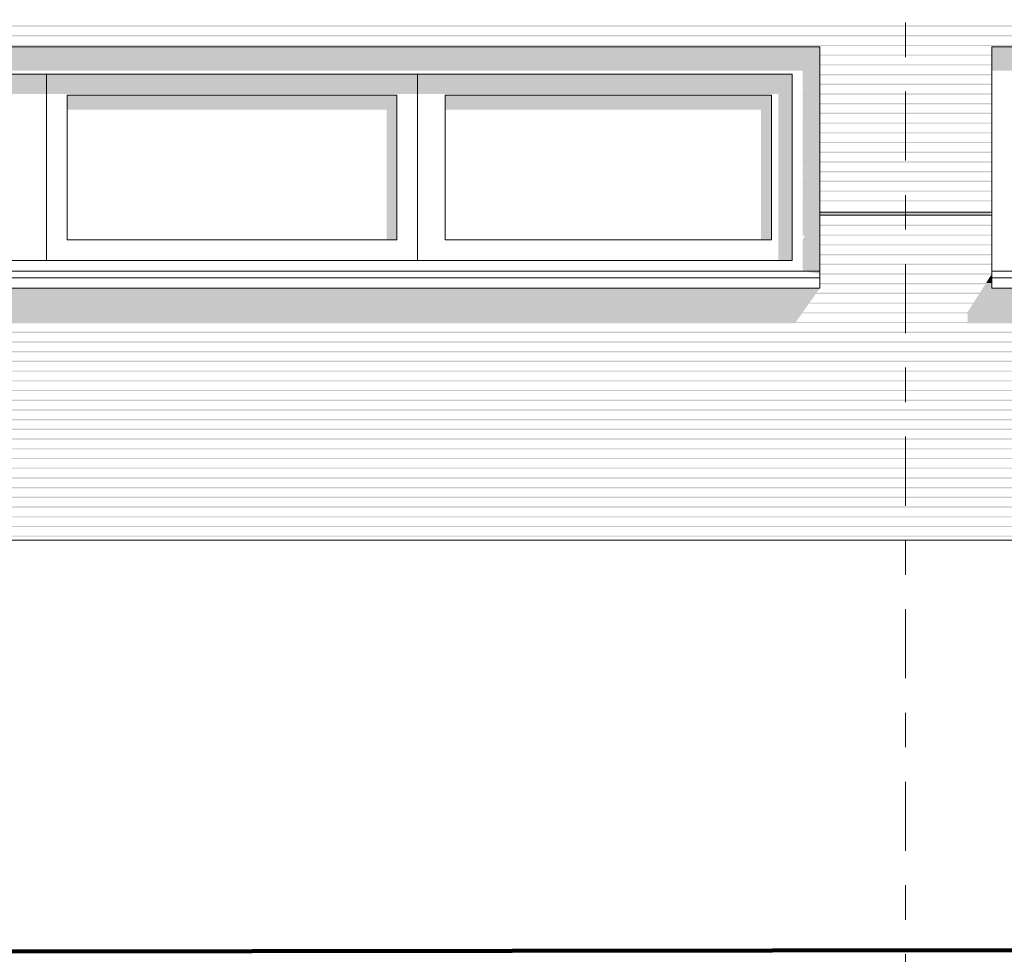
# Model space of a CAD drawing. Header units: metres. Extents: x -111 to -1, y -8 to 26.
# Tile 68 of 209: x -35.32 to -32.46, y 0 to 2.71. Entities that reach past the tile are written whole.
import ezdxf
from ezdxf.enums import TextEntityAlignment as Align

# ---------------------------------------------------------------- set-up
doc = ezdxf.new("R2010")
doc.units = ezdxf.units.M
doc.header["$MEASUREMENT"] = 0
doc.linetypes.add('Raster', pattern=[0.4, 0.2, -0.1, 0, -0.1])
for name, color, linetype in [('10 Fassade', 7, 'Continuous'), ('10 Wand außen', 7, 'Continuous'), ('60 Gelände 2D Übersicht', 7, 'Continuous'), ('90 Achsraster', 7, 'Continuous'), ('94 Genehmigungsplanung Bemaßung', 7, 'Continuous')]:
    doc.layers.add(name, color=color, linetype=linetype)
doc.styles.add('ERSTELLTER_STIL_1', font='arial.ttf')
doc.styles.add('ERSTELLTER_STIL_2', font='arial.ttf')
doc.dimstyles.new('ERSTELLTER_STIL__1', dxfattribs={"dimtxt": 0.25, "dimasz": 0.19, "dimexe": 0.18, "dimexo": 0.1, "dimgap": 0, "dimtad": 1, "dimtih": 1, "dimtoh": 1, "dimzin": 0, "dimdsep": 46, "dimtxsty": 'ERSTELLTER_STIL_2', "dimblk": 'ARROWHEAD_6', "dimblk1": 'ARROWHEAD_6', "dimblk2": 'ARROWHEAD_6', "dimcen": 0.09, "dimclrd": 7, "dimclre": 7, "dimclrt": 7, "dimazin": 0, "dimtfac": 1, "dimtdec": 4, "dimtmove": 0, "dimatfit": 3, "dimfxl": 1, "dimtolj": 1, "dimtzin": 0, "dimarcsym": 0})

# ---------------------------------------------------------------- blocks, each defined once
blk = doc.blocks.new('*D120', base_point=(-27236.1321, 0))
at = {"layer": '94 Genehmigungsplanung Bemaßung', "color": 7, "linetype": 'Continuous', "lineweight": 13}
for p, q in [((-58.1625, 9.3843), (-58.1625, 9.7593)), ((-17.3411, 9.3843), (-17.3411, 9.7593)), ((-58.0625, 9.6718), (-58.2625, 9.4718)), ((-17.2411, 9.6718), (-17.4411, 9.4718)), ((-58.3125, 9.5718), (-58.1625, 9.5718)), ((-58.1625, 9.5718), (-17.3411, 9.5718))]:
    blk.add_line(p, q, dxfattribs=at)
at = {"layer": '94 Genehmigungsplanung Bemaßung', "color": 7, "lineweight": 13, "insert": (-38.1808, 9.6218), "char_height": 0.25, "attachment_point": 7, "style": 'ERSTELLTER_STIL_2'}
blk.add_mtext('\\A1;{\\pql;\\fArial|b0|i0|c0|p0;\\W1.000000;40,82}', dxfattribs=at)
blk = doc.blocks.new('ARROWHEAD_6')
at = {"color": 0, "linetype": 'Continuous', "lineweight": 0}
for p, q in [((-0.5, -0.5), (0.5, 0.5)), ((0, 0), (-1, 0))]:
    blk.add_line(p, q, dxfattribs=at)
blk = doc.blocks.new('Standard-Rastermarker[18]_1', base_point=(-32.7511, 10))
at = {"layer": '90 Achsraster', "color": 14, "linetype": 'Raster', "lineweight": 18, "true_color": 0xa80000}
blk.add_line((-32.7511, 9), (-32.7511, -1), dxfattribs=at)
at = {"layer": '90 Achsraster', "color": 14, "lineweight": 18, "true_color": 0xa80000, "style": 'ERSTELLTER_STIL_1'}
for tag, p in [('AC_MarkerText_1_0', (-32.7511, 10.5)), ('AC_MarkerText_1_1', (-32.7511, -2.2))]:
    blk.add_attdef(tag, text='', height=0.3, rotation=360, dxfattribs=at).set_placement(p, align=Align.TOP_CENTER)

msp = doc.modelspace()

# ---------------------------------------------------------------- hatches: boundary and pattern name
at = {"layer": '10 Fassade', "linetype": 'Continuous', "lineweight": 0, "true_color": 0x000000}
for points in [[(-17.8011, 2.6917), (-37.7011, 2.6917), (-37.7011, 2.6887), (-17.8011, 2.6887)], [(-37.7011, 2.6882), (-17.9665, 2.6882), (-17.964, 2.6857), (-17.8274, 2.6857), (-17.8299, 2.6882), (-17.8011, 2.6882), (-17.8011, 2.6887), (-37.7011, 2.6887)], [(-37.7011, 2.6606), (-17.8011, 2.6606), (-17.8011, 2.6636), (-37.7011, 2.6636)], [(-37.7011, 2.6601), (-17.9665, 2.6601), (-17.964, 2.6576), (-17.8274, 2.6576), (-17.8299, 2.6601), (-17.8011, 2.6601), (-17.8011, 2.6606), (-37.7011, 2.6606)], [(-37.7011, 2.6354), (-37.7011, 2.6324), (-17.8011, 2.6324), (-17.8011, 2.6354)], [(-37.7011, 2.6319), (-17.9665, 2.6319), (-17.964, 2.6294), (-17.8274, 2.6294), (-17.8299, 2.6319), (-17.8011, 2.6319), (-17.8011, 2.6324), (-37.7011, 2.6324)], [(-32.9997, 2.6073), (-32.9997, 2.6043), (-32.5011, 2.6043), (-32.5011, 2.6073)], [(-32.9997, 2.6043), (-32.9997, 2.6038), (-32.5036, 2.6038), (-32.5011, 2.6043)], [(-32.9997, 2.5761), (-32.5011, 2.5761), (-32.5011, 2.5791), (-32.9997, 2.5791)], [(-32.9997, 2.5756), (-32.5036, 2.5756), (-32.5011, 2.5761), (-32.9997, 2.5761)], [(-32.9997, 2.548), (-32.5011, 2.548), (-32.5011, 2.551), (-32.9997, 2.551)], [(-32.9997, 2.5475), (-32.5036, 2.5475), (-32.5011, 2.548), (-32.9997, 2.548)], [(-32.9997, 2.5199), (-32.5011, 2.5199), (-32.5011, 2.5229), (-32.9997, 2.5229)], [(-32.9997, 2.5193), (-32.5036, 2.5193), (-32.5011, 2.5199), (-32.9997, 2.5199)], [(-32.9997, 2.4917), (-32.5011, 2.4917), (-32.5011, 2.4947), (-32.9997, 2.4947)], [(-32.9997, 2.4912), (-32.5036, 2.4912), (-32.5011, 2.4917), (-32.9997, 2.4917)], [(-32.9997, 2.4666), (-32.9997, 2.4636), (-32.5011, 2.4636), (-32.5011, 2.4666)], [(-32.9997, 2.4631), (-32.5036, 2.4631), (-32.5011, 2.4636), (-32.9997, 2.4636)], [(-32.9997, 2.4384), (-32.9997, 2.4354), (-32.5011, 2.4354), (-32.5011, 2.4384)], [(-32.9997, 2.4349), (-32.5036, 2.4349), (-32.5011, 2.4354), (-32.9997, 2.4354)], [(-32.9997, 2.4103), (-32.9997, 2.4073), (-32.5011, 2.4073), (-32.5011, 2.4103)], [(-32.9997, 2.4068), (-32.5036, 2.4068), (-32.5011, 2.4073), (-32.9997, 2.4073)], [(-32.9997, 2.3791), (-32.5011, 2.3791), (-32.5011, 2.3821), (-32.9997, 2.3821)], [(-32.9997, 2.3786), (-32.5036, 2.3786), (-32.5011, 2.3791), (-32.9997, 2.3791)], [(-32.9997, 2.351), (-32.5011, 2.351), (-32.5011, 2.354), (-32.9997, 2.354)], [(-32.9997, 2.3505), (-32.5036, 2.3505), (-32.5011, 2.351), (-32.9997, 2.351)], [(-32.9997, 2.3229), (-32.5011, 2.3229), (-32.5011, 2.3259), (-32.9997, 2.3259)], [(-32.9997, 2.3223), (-32.5036, 2.3223), (-32.5011, 2.3229), (-32.9997, 2.3229)], [(-32.9997, 2.2977), (-32.9997, 2.2947), (-32.5011, 2.2947), (-32.5011, 2.2977)], [(-32.9997, 2.2942), (-32.5036, 2.2942), (-32.5011, 2.2947), (-32.9997, 2.2947)], [(-32.9997, 2.2696), (-32.9997, 2.2666), (-32.5011, 2.2666), (-32.5011, 2.2696)], [(-32.9997, 2.2661), (-32.5036, 2.2661), (-32.5011, 2.2666), (-32.9997, 2.2666)], [(-32.9997, 2.2414), (-32.9997, 2.2384), (-32.5011, 2.2384), (-32.5011, 2.2414)], [(-32.9997, 2.2379), (-32.5036, 2.2379), (-32.5011, 2.2384), (-32.9997, 2.2384)], [(-32.9997, 2.2133), (-32.9997, 2.2103), (-32.5011, 2.2103), (-32.5011, 2.2133)], [(-32.9997, 2.2098), (-32.5036, 2.2098), (-32.5011, 2.2103), (-32.9997, 2.2103)], [(-32.9997, 2.1821), (-32.5011, 2.1821), (-32.5011, 2.1851), (-32.9997, 2.1851)], [(-32.9997, 2.1816), (-32.5036, 2.1816), (-32.5011, 2.1821), (-32.9997, 2.1821)], [(-32.9997, 2.145), (-32.5066, 2.145), (-32.5059, 2.1473), (-32.5059, 2.1505), (-32.9997, 2.1505)], [(-32.9997, 2.145), (-32.9997, 2.1429), (-32.5068, 2.1429), (-32.5066, 2.145)], [(-32.9997, 2.1429), (-32.9997, 2.142), (-32.5071, 2.142), (-32.5066, 2.1427), (-32.5068, 2.1429)], [(-32.9997, 2.1109), (-32.5011, 2.1109), (-32.5011, 2.1139), (-32.9997, 2.1139)], [(-32.9997, 2.1104), (-32.5036, 2.1104), (-32.5011, 2.1109), (-32.9997, 2.1109)], [(-32.9997, 2.0857), (-32.9997, 2.0827), (-32.5011, 2.0827), (-32.5011, 2.0857)], [(-32.9997, 2.0827), (-32.9997, 2.0822), (-32.5036, 2.0822), (-32.5011, 2.0827)], [(-32.9997, 2.0546), (-32.5011, 2.0546), (-32.5011, 2.0576), (-32.9997, 2.0576)], [(-32.9997, 2.0541), (-32.5036, 2.0541), (-32.5011, 2.0546), (-32.9997, 2.0546)], [(-32.9997, 2.0264), (-32.5011, 2.0264), (-32.5011, 2.0294), (-32.9997, 2.0294)], [(-32.9997, 2.0259), (-32.5036, 2.0259), (-32.5011, 2.0264), (-32.9997, 2.0264)], [(-32.9997, 2.0013), (-32.9997, 1.9983), (-32.5011, 1.9983), (-32.5011, 2.0013)], [(-32.9997, 1.9983), (-32.9997, 1.9978), (-32.5036, 1.9978), (-32.5011, 1.9983)], [(-32.9997, 1.9701), (-32.5011, 1.9701), (-32.5011, 1.9731), (-32.9997, 1.9731)], [(-32.9997, 1.9696), (-32.5036, 1.9696), (-32.5025, 1.9699), (-32.5039, 1.9671), (-32.5011, 1.9671), (-32.5011, 1.9701), (-32.9997, 1.9701)], [(-32.9997, 1.942), (-32.5011, 1.942), (-32.5011, 1.945), (-32.9997, 1.945)], [(-32.9997, 1.9415), (-32.5204, 1.9415), (-32.5217, 1.939), (-32.5011, 1.939), (-32.5011, 1.942), (-32.9997, 1.942)], [(-32.5039, 1.9671), (-32.5179, 1.945), (-32.5011, 1.945), (-32.5011, 1.9671)], [(-37.7011, 1.9139), (-17.8011, 1.9139), (-17.8011, 1.9169), (-37.7011, 1.9169)], [(-37.7011, 1.9139), (-37.7011, 1.9134), (-37.5382, 1.9134), (-37.5395, 1.9109), (-33.0132, 1.9109), (-33.0115, 1.9134), (-32.5382, 1.9134), (-32.5395, 1.9109), (-28.0132, 1.9109), (-28.0115, 1.9134), (-27.5382, 1.9134), (-27.5395, 1.9109), (-23.0132, 1.9109), (-23.0115, 1.9134), (-22.5455, 1.9134), (-22.5468, 1.9109), (-18.0146, 1.9109), (-18.0129, 1.9134), (-17.9665, 1.9134), (-17.964, 1.9109), (-17.8274, 1.9109), (-17.8299, 1.9134), (-17.8011, 1.9134), (-17.8011, 1.9139)], [(-37.5357, 1.9169), (-33.009, 1.9169), (-32.9997, 1.93), (-37.5011, 1.93), (-37.5011, 1.939), (-37.5217, 1.939)], [(-32.5357, 1.9169), (-28.009, 1.9169), (-27.9997, 1.93), (-32.5011, 1.93), (-32.5011, 1.939), (-32.5217, 1.939)], [(-37.7011, 1.8887), (-37.7011, 1.8857), (-17.8011, 1.8857), (-17.8011, 1.8887)], [(-37.7011, 1.8857), (-37.7011, 1.8852), (-37.556, 1.8852), (-37.5574, 1.8827), (-33.0331, 1.8827), (-33.0314, 1.8852), (-32.556, 1.8852), (-32.5574, 1.8827), (-28.0331, 1.8827), (-28.0314, 1.8852), (-27.556, 1.8852), (-27.5574, 1.8827), (-23.0331, 1.8827), (-23.0314, 1.8852), (-22.5633, 1.8852), (-22.5646, 1.8827), (-18.0345, 1.8827), (-18.0328, 1.8852), (-17.9665, 1.8852), (-17.964, 1.8827), (-17.8274, 1.8827), (-17.8299, 1.8852), (-17.8033, 1.8852), (-17.805, 1.8827), (-17.8011, 1.8827), (-17.8011, 1.8857)], [(-37.5536, 1.8887), (-33.0289, 1.8887), (-33.0132, 1.9109), (-37.5395, 1.9109)], [(-32.5395, 1.9109), (-32.5536, 1.8887), (-28.0289, 1.8887), (-28.0132, 1.9109)], [(-37.7011, 1.8606), (-37.7011, 1.8576), (-17.8011, 1.8576), (-17.8011, 1.8606)], [(-37.7011, 1.8571), (-37.5736, 1.8571), (-37.5711, 1.8546), (-33.053, 1.8546), (-33.0513, 1.8571), (-32.5736, 1.8571), (-32.5711, 1.8546), (-28.053, 1.8546), (-28.0513, 1.8571), (-27.5736, 1.8571), (-27.5711, 1.8546), (-23.053, 1.8546), (-23.0513, 1.8571), (-22.5809, 1.8571), (-22.5784, 1.8546), (-18.0544, 1.8546), (-18.0527, 1.8571), (-17.9665, 1.8571), (-17.964, 1.8546), (-17.8274, 1.8546), (-17.8299, 1.8571), (-17.8232, 1.8571), (-17.8249, 1.8546), (-17.8019, 1.8546), (-17.8011, 1.8558), (-17.8011, 1.8576), (-37.7011, 1.8576)], [(-37.5574, 1.8827), (-37.5711, 1.861), (-37.5711, 1.8606), (-33.0488, 1.8606), (-33.0331, 1.8827)], [(-33.053, 1.8546), (-37.5711, 1.8546), (-37.5711, 1.8324), (-33.0687, 1.8324)], [(-32.5574, 1.8827), (-32.5711, 1.861), (-32.5711, 1.8606), (-28.0488, 1.8606), (-28.0331, 1.8827)], [(-28.053, 1.8546), (-32.5711, 1.8546), (-32.5711, 1.8324), (-28.0687, 1.8324)], [(-37.7011, 1.8294), (-17.8011, 1.8294), (-17.8011, 1.8324), (-37.7011, 1.8324)], [(-37.7011, 1.8289), (-37.5736, 1.8289), (-37.573, 1.8283), (-33.0716, 1.8283), (-33.0712, 1.8289), (-32.5736, 1.8289), (-32.573, 1.8283), (-28.0716, 1.8283), (-28.0712, 1.8289), (-27.5736, 1.8289), (-27.573, 1.8283), (-23.0716, 1.8283), (-23.0712, 1.8289), (-22.5809, 1.8289), (-22.5803, 1.8283), (-18.073, 1.8283), (-18.0726, 1.8289), (-17.9665, 1.8289), (-17.964, 1.8264), (-17.8218, 1.8264), (-17.8201, 1.8289), (-17.8011, 1.8289), (-17.8011, 1.8294), (-37.7011, 1.8294)], [(-37.7011, 1.8043), (-37.7011, 1.8013), (-17.8011, 1.8013), (-17.8011, 1.8043)], [(-37.7011, 1.8008), (-17.9665, 1.8008), (-17.964, 1.7983), (-17.8274, 1.7983), (-17.8299, 1.8008), (-17.8011, 1.8008), (-17.8011, 1.8013), (-37.7011, 1.8013)], [(-37.7011, 1.7731), (-17.8011, 1.7731), (-17.8011, 1.7762), (-37.7011, 1.7762)], [(-37.7011, 1.7726), (-17.9693, 1.7726), (-17.9669, 1.7702), (-17.8274, 1.7702), (-17.8299, 1.7726), (-17.8011, 1.7726), (-17.8011, 1.7731), (-37.7011, 1.7731)], [(-37.7011, 1.745), (-17.8011, 1.745), (-17.8011, 1.748), (-37.7011, 1.748)], [(-37.7011, 1.7445), (-17.9693, 1.7445), (-17.9669, 1.742), (-17.8274, 1.742), (-17.8299, 1.7445), (-17.8011, 1.7445), (-17.8011, 1.745), (-37.7011, 1.745)], [(-37.7011, 1.7199), (-37.7011, 1.7169), (-17.8011, 1.7169), (-17.8011, 1.7199)], [(-37.7011, 1.7163), (-17.9665, 1.7163), (-17.964, 1.7139), (-17.8274, 1.7139), (-17.8299, 1.7163), (-17.8011, 1.7163), (-17.8011, 1.7169), (-37.7011, 1.7169)], [(-37.7011, 1.6917), (-37.7011, 1.6887), (-17.8011, 1.6887), (-17.8011, 1.6917)], [(-37.7011, 1.6882), (-17.9665, 1.6882), (-17.964, 1.6857), (-17.8274, 1.6857), (-17.8299, 1.6882), (-17.8011, 1.6882), (-17.8011, 1.6887), (-37.7011, 1.6887)], [(-37.7011, 1.6636), (-37.7011, 1.6606), (-17.8011, 1.6606), (-17.8011, 1.6636)], [(-37.7011, 1.6601), (-17.9665, 1.6601), (-17.964, 1.6576), (-17.8274, 1.6576), (-17.8299, 1.6601), (-17.8011, 1.6601), (-17.8011, 1.6606), (-37.7011, 1.6606)], [(-37.7011, 1.6354), (-37.7011, 1.6324), (-17.8011, 1.6324), (-17.8011, 1.6354)], [(-37.7011, 1.6319), (-17.9665, 1.6319), (-17.964, 1.6294), (-17.8274, 1.6294), (-17.8299, 1.6319), (-17.8011, 1.6319), (-17.8011, 1.6324), (-37.7011, 1.6324)], [(-17.8011, 1.6073), (-37.7011, 1.6073), (-37.7011, 1.6043), (-17.8011, 1.6043)], [(-37.7011, 1.6038), (-17.9665, 1.6038), (-17.964, 1.6013), (-17.8274, 1.6013), (-17.8299, 1.6038), (-17.8011, 1.6038), (-17.8011, 1.6043), (-37.7011, 1.6043)], [(-37.7011, 1.5761), (-17.8011, 1.5761), (-17.8011, 1.5791), (-37.7011, 1.5791)], [(-37.7011, 1.5756), (-17.9665, 1.5756), (-17.964, 1.5732), (-17.8274, 1.5732), (-17.8299, 1.5756), (-17.8011, 1.5756), (-17.8011, 1.5761), (-37.7011, 1.5761)], [(-37.7011, 1.548), (-17.8011, 1.548), (-17.8011, 1.551), (-37.7011, 1.551)], [(-37.7011, 1.5475), (-17.9665, 1.5475), (-17.964, 1.545), (-17.8274, 1.545), (-17.8299, 1.5475), (-17.8011, 1.5475), (-17.8011, 1.548), (-37.7011, 1.548)], [(-37.7011, 1.5199), (-17.8011, 1.5199), (-17.8011, 1.5229), (-37.7011, 1.5229)], [(-37.7011, 1.5193), (-17.9665, 1.5193), (-17.964, 1.5169), (-17.8274, 1.5169), (-17.8299, 1.5193), (-17.8011, 1.5193), (-17.8011, 1.5199), (-37.7011, 1.5199)], [(-37.7011, 1.4947), (-37.7011, 1.4917), (-17.8011, 1.4917), (-17.8011, 1.4947)], [(-37.7011, 1.4912), (-17.9665, 1.4912), (-17.964, 1.4887), (-17.8274, 1.4887), (-17.8299, 1.4912), (-17.8011, 1.4912), (-17.8011, 1.4917), (-37.7011, 1.4917)], [(-37.7011, 1.4636), (-17.8011, 1.4636), (-17.8011, 1.4666), (-37.7011, 1.4666)], [(-37.7011, 1.4631), (-17.9665, 1.4631), (-17.964, 1.4606), (-17.8274, 1.4606), (-17.8299, 1.4631), (-17.8011, 1.4631), (-17.8011, 1.4636), (-37.7011, 1.4636)], [(-37.7011, 1.4354), (-17.8011, 1.4354), (-17.8011, 1.4384), (-37.7011, 1.4384)], [(-37.7011, 1.4349), (-17.9665, 1.4349), (-17.964, 1.4324), (-17.8274, 1.4324), (-17.8299, 1.4349), (-17.8011, 1.4349), (-17.8011, 1.4354), (-37.7011, 1.4354)], [(-17.8011, 1.4103), (-37.7011, 1.4103), (-37.7011, 1.4073), (-17.8011, 1.4073)], [(-37.7011, 1.4068), (-17.9665, 1.4068), (-17.964, 1.4043), (-17.8274, 1.4043), (-17.8299, 1.4068), (-17.8011, 1.4068), (-17.8011, 1.4073), (-37.7011, 1.4073)], [(-17.8011, 1.3821), (-37.7011, 1.3821), (-37.7011, 1.3791), (-17.8011, 1.3791)], [(-37.7011, 1.3786), (-17.9665, 1.3786), (-17.964, 1.3761), (-17.8274, 1.3761), (-17.8299, 1.3786), (-17.8011, 1.3786), (-17.8011, 1.3791), (-37.7011, 1.3791)], [(-37.7011, 1.351), (-17.8011, 1.351), (-17.8011, 1.354), (-37.7011, 1.354)], [(-37.7011, 1.3505), (-17.9665, 1.3505), (-17.964, 1.348), (-17.8274, 1.348), (-17.8299, 1.3505), (-17.8011, 1.3505), (-17.8011, 1.351), (-37.7011, 1.351)], [(-37.7011, 1.3229), (-17.8011, 1.3229), (-17.8011, 1.3259), (-37.7011, 1.3259)], [(-37.7011, 1.3223), (-17.9665, 1.3223), (-17.964, 1.3199), (-17.8274, 1.3199), (-17.8299, 1.3223), (-17.8011, 1.3223), (-17.8011, 1.3229), (-37.7011, 1.3229)], [(-37.7011, 1.2947), (-17.8011, 1.2947), (-17.8011, 1.2977), (-37.7011, 1.2977)], [(-37.7011, 1.2942), (-17.9665, 1.2942), (-17.964, 1.2917), (-17.8274, 1.2917), (-17.8299, 1.2942), (-17.8011, 1.2942), (-17.8011, 1.2947), (-37.7011, 1.2947)], [(-37.7011, 1.2666), (-17.8011, 1.2666), (-17.8011, 1.2696), (-37.7011, 1.2696)], [(-37.7011, 1.2661), (-17.9665, 1.2661), (-17.964, 1.2636), (-17.8274, 1.2636), (-17.8299, 1.2661), (-17.8011, 1.2661), (-17.8011, 1.2666), (-37.7011, 1.2666)], [(-37.7011, 1.2384), (-17.8011, 1.2384), (-17.8011, 1.2414), (-37.7011, 1.2414)], [(-37.7011, 1.2379), (-17.9665, 1.2379), (-17.964, 1.2354), (-17.8274, 1.2354), (-17.8299, 1.2379), (-17.8011, 1.2379), (-17.8011, 1.2384), (-37.7011, 1.2384)], [(-37.7011, 1.2133), (-37.7011, 1.2103), (-17.8011, 1.2103), (-17.8011, 1.2133)], [(-37.7011, 1.2098), (-17.9665, 1.2098), (-17.964, 1.2073), (-17.8274, 1.2073), (-17.8299, 1.2098), (-17.8011, 1.2098), (-17.8011, 1.2103), (-37.7011, 1.2103)]]:
    msp.add_hatch(color=18, dxfattribs=at).paths.add_polyline_path(points)
at = {"layer": '10 Wand außen', "linetype": 'Continuous', "lineweight": 0, "true_color": 0x000000}
for points in [[(-37.5011, 2.63), (-37.4312, 2.5601), (-33.0696, 2.5601), (-32.9997, 2.63)], [(-33.0696, 2.5601), (-33.0491, 2.5601), (-33.0497, 2.5587), (-33.0497, 2.5366), (-33.0472, 2.5366), (-33.0497, 2.5306), (-33.0497, 2.5084), (-33.0472, 2.5084), (-33.0497, 2.5024), (-33.0497, 2.4803), (-33.0472, 2.4803), (-33.0497, 2.4743), (-33.0497, 2.4521), (-33.0472, 2.4521), (-33.0497, 2.4461), (-33.0497, 2.424), (-33.0472, 2.424), (-33.0497, 2.418), (-33.0497, 2.3959), (-33.0472, 2.3959), (-33.0497, 2.3899), (-33.0497, 2.3677), (-33.0472, 2.3677), (-33.0497, 2.3617), (-33.0497, 2.3396), (-33.0472, 2.3396), (-33.0497, 2.3336), (-33.0497, 2.3114), (-33.0472, 2.3114), (-33.0497, 2.3054), (-33.0497, 2.2833), (-33.0472, 2.2833), (-33.0497, 2.2773), (-33.0497, 2.2551), (-33.0472, 2.2551), (-33.0497, 2.2491), (-33.0497, 2.227), (-33.0472, 2.227), (-33.0497, 2.221), (-33.0497, 2.1989), (-33.0472, 2.1989), (-33.0497, 2.1929), (-33.0497, 2.1707), (-33.0472, 2.1707), (-33.0497, 2.1647), (-33.0497, 2.1426), (-33.0472, 2.1426), (-33.0497, 2.1366), (-33.0497, 2.1144), (-33.0472, 2.1144), (-33.0497, 2.1084), (-33.0497, 2.0833), (-33.0477, 2.0827), (-33.0417, 2.0827), (-33.0467, 2.0755), (-33.0488, 2.0717), (-33.0497, 2.0683), (-33.0497, 2.0432), (-33.0472, 2.0432), (-33.0497, 2.0372), (-33.0497, 2.015), (-33.0472, 2.015), (-33.0497, 2.009), (-33.0497, 1.9869), (-33.0472, 1.9869), (-33.0497, 1.9809), (-33.0497, 1.98), (-32.9997, 1.98), (-32.9997, 2.63)], [(-32.4312, 2.5601), (-32.5011, 2.63), (-32.5011, 2.5601)], [(-27.9997, 2.63), (-32.5011, 2.63), (-32.4312, 2.5601), (-28.0696, 2.5601)], [(-36.3557, 2.55), (-36.2803, 2.4934), (-35.3158, 2.4934), (-35.2404, 2.55)], [(-35.2404, 2.55), (-35.3158, 2.4934), (-35.2404, 2.4934)], [(-35.1838, 2.4934), (-35.2404, 2.55), (-35.2404, 2.4934)], [(-35.2404, 2.55), (-35.1838, 2.4934), (-34.2216, 2.4934), (-34.165, 2.55)], [(-34.2216, 2.4934), (-34.165, 2.4934), (-34.165, 2.55)], [(-34.0896, 2.4934), (-34.165, 2.55), (-34.165, 2.4934)], [(-34.165, 2.55), (-34.0896, 2.4934), (-33.1363, 2.4934), (-33.0797, 2.55)], [(-33.1363, 2.4934), (-33.1197, 2.4934), (-33.1197, 2.05), (-33.0797, 2.01), (-33.0797, 2.55)], [(-34.225, 2.49), (-35.1804, 2.49), (-35.1804, 2.4476), (-34.255, 2.4476), (-34.255, 2.07), (-34.225, 2.07)], [(-33.1397, 2.49), (-34.085, 2.49), (-34.085, 2.4476), (-33.1697, 2.4476), (-33.1697, 2.07), (-33.1397, 2.07)], [(-33.0797, 2.01), (-33.1197, 2.05), (-33.1197, 2.01)], [(-32.9997, 1.98), (-33.0497, 1.98), (-33.0362, 1.9778), (-33.0337, 1.9778), (-33.0324, 1.9771), (-33.0184, 1.9748), (-33.0159, 1.9748), (-33.0146, 1.9742), (-33.0006, 1.9718), (-32.9997, 1.9718)]]:
    msp.add_hatch(color=18, dxfattribs=at).paths.add_polyline_path(points)

# ---------------------------------------------------------------- linework, layer by layer
at = {"layer": '10 Fassade', "color": 7, "linetype": 'Continuous', "lineweight": 13}
for p, q in [((-37.5011, 2.63), (-32.9997, 2.63)), ((-32.9997, 2.6294), (-32.9997, 2.63)), ((-32.9997, 2.6294), (-32.9997, 2.6073)), ((-32.5011, 2.6294), (-32.5011, 2.63)), ((-32.5011, 2.63), (-27.9997, 2.63)), ((-32.5011, 2.6294), (-32.5011, 2.6073)), ((-32.9997, 2.6073), (-32.9997, 2.6043)), ((-32.9997, 2.6013), (-32.9997, 2.6043)), ((-32.9997, 2.6013), (-32.9997, 2.5791)), ((-32.5011, 2.6073), (-32.5011, 2.6043)), ((-32.5011, 2.6013), (-32.5011, 2.6043)), ((-32.5011, 2.6013), (-32.5011, 2.5791)), ((-32.9997, 2.5791), (-32.9997, 2.5761)), ((-32.9997, 2.5732), (-32.9997, 2.5761)), ((-32.9997, 2.5732), (-32.9997, 2.551)), ((-32.5011, 2.5791), (-32.5011, 2.5761)), ((-32.5011, 2.5732), (-32.5011, 2.5761)), ((-32.5011, 2.5732), (-32.5011, 2.551)), ((-32.9997, 2.551), (-32.9997, 2.548)), ((-32.9997, 2.545), (-32.9997, 2.548)), ((-32.9997, 2.545), (-32.9997, 2.5229)), ((-32.5011, 2.551), (-32.5011, 2.548)), ((-32.5011, 2.545), (-32.5011, 2.548)), ((-32.5011, 2.545), (-32.5011, 2.5229)), ((-32.9997, 2.5229), (-32.9997, 2.5199)), ((-32.9997, 2.5169), (-32.9997, 2.5199)), ((-32.9997, 2.5169), (-32.9997, 2.4947)), ((-32.5011, 2.5229), (-32.5011, 2.5199)), ((-32.5011, 2.5169), (-32.5011, 2.5199)), ((-32.5011, 2.5169), (-32.5011, 2.4947)), ((-32.9997, 2.4947), (-32.9997, 2.4917)), ((-32.9997, 2.4887), (-32.9997, 2.4917)), ((-32.9997, 2.4887), (-32.9997, 2.4666)), ((-32.5011, 2.4947), (-32.5011, 2.4917)), ((-32.5011, 2.4887), (-32.5011, 2.4917)), ((-32.5011, 2.4887), (-32.5011, 2.4666)), ((-32.9997, 2.4666), (-32.9997, 2.4636)), ((-32.9997, 2.4606), (-32.9997, 2.4636)), ((-32.9997, 2.4606), (-32.9997, 2.4384)), ((-32.5011, 2.4666), (-32.5011, 2.4636)), ((-32.5011, 2.4606), (-32.5011, 2.4636)), ((-32.5011, 2.4606), (-32.5011, 2.4384)), ((-32.9997, 2.4384), (-32.9997, 2.4354)), ((-32.9997, 2.4324), (-32.9997, 2.4354)), ((-32.9997, 2.4324), (-32.9997, 2.4103)), ((-32.5011, 2.4384), (-32.5011, 2.4354)), ((-32.5011, 2.4324), (-32.5011, 2.4354)), ((-32.5011, 2.4324), (-32.5011, 2.4103)), ((-32.9997, 2.4103), (-32.9997, 2.4073)), ((-32.9997, 2.4043), (-32.9997, 2.4073)), ((-32.9997, 2.4043), (-32.9997, 2.3821)), ((-32.5011, 2.4103), (-32.5011, 2.4073)), ((-32.5011, 2.4043), (-32.5011, 2.4073)), ((-32.5011, 2.4043), (-32.5011, 2.3821)), ((-32.9997, 2.3821), (-32.9997, 2.3791)), ((-32.9997, 2.3761), (-32.9997, 2.3791)), ((-32.9997, 2.3761), (-32.9997, 2.354)), ((-32.5011, 2.3821), (-32.5011, 2.3791)), ((-32.5011, 2.3761), (-32.5011, 2.3791)), ((-32.5011, 2.3761), (-32.5011, 2.354)), ((-32.9997, 2.354), (-32.9997, 2.351)), ((-32.9997, 2.348), (-32.9997, 2.351)), ((-32.9997, 2.348), (-32.9997, 2.3259)), ((-32.5011, 2.354), (-32.5011, 2.351)), ((-32.5011, 2.348), (-32.5011, 2.351)), ((-32.5011, 2.348), (-32.5011, 2.3259)), ((-32.9997, 2.3259), (-32.9997, 2.3229)), ((-32.9997, 2.3199), (-32.9997, 2.3229)), ((-32.9997, 2.3199), (-32.9997, 2.2977)), ((-32.5011, 2.3259), (-32.5011, 2.3229)), ((-32.5011, 2.3199), (-32.5011, 2.3229)), ((-32.5011, 2.3199), (-32.5011, 2.2977)), ((-32.9997, 2.2977), (-32.9997, 2.2947)), ((-32.9997, 2.2917), (-32.9997, 2.2947)), ((-32.9997, 2.2917), (-32.9997, 2.2696)), ((-32.5011, 2.2977), (-32.5011, 2.2947)), ((-32.5011, 2.2917), (-32.5011, 2.2947)), ((-32.5011, 2.2917), (-32.5011, 2.2696)), ((-32.9997, 2.2696), (-32.9997, 2.2666)), ((-32.9997, 2.2636), (-32.9997, 2.2666)), ((-32.9997, 2.2636), (-32.9997, 2.2414)), ((-32.5011, 2.2696), (-32.5011, 2.2666)), ((-32.5011, 2.2636), (-32.5011, 2.2666)), ((-32.5011, 2.2636), (-32.5011, 2.2414)), ((-32.9997, 2.2414), (-32.9997, 2.2384)), ((-32.9997, 2.2354), (-32.9997, 2.2384)), ((-32.9997, 2.2354), (-32.9997, 2.2133)), ((-32.5011, 2.2414), (-32.5011, 2.2384)), ((-32.5011, 2.2354), (-32.5011, 2.2384)), ((-32.5011, 2.2354), (-32.5011, 2.2133)), ((-32.9997, 2.2133), (-32.9997, 2.2103)), ((-32.9997, 2.2073), (-32.9997, 2.2103)), ((-32.9997, 2.2073), (-32.9997, 2.1851)), ((-32.5011, 2.2133), (-32.5011, 2.2103)), ((-32.5011, 2.2073), (-32.5011, 2.2103)), ((-32.5011, 2.2073), (-32.5011, 2.1851)), ((-32.9997, 2.1851), (-32.9997, 2.1821)), ((-32.9997, 2.1791), (-32.9997, 2.1821)), ((-32.9997, 2.1791), (-32.9997, 2.154)), ((-32.5011, 2.1851), (-32.5011, 2.1821)), ((-32.5011, 2.1791), (-32.5011, 2.1821)), ((-32.5011, 2.1791), (-32.5011, 2.154)), ((-32.9997, 2.154), (-32.9997, 2.1505)), ((-32.9997, 2.1505), (-32.9997, 2.145)), ((-32.5011, 2.1505), (-32.9997, 2.1505)), ((-32.9997, 2.1429), (-32.9997, 2.145)), ((-32.9997, 2.142), (-32.9997, 2.1429)), ((-32.9997, 2.1411), (-32.9997, 2.142)), ((-32.5011, 2.142), (-32.9997, 2.142)), ((-32.9997, 2.139), (-32.9997, 2.1411)), ((-32.5011, 2.154), (-32.5011, 2.1505)), ((-32.5011, 2.1505), (-32.5011, 2.145)), ((-32.5011, 2.1429), (-32.5011, 2.145)), ((-32.5011, 2.142), (-32.5011, 2.1429)), ((-32.5011, 2.1411), (-32.5011, 2.142)), ((-32.5011, 2.139), (-32.5011, 2.1411)), ((-32.9997, 2.139), (-32.9997, 2.1139)), ((-32.9997, 2.1139), (-32.9997, 2.1109)), ((-32.5011, 2.139), (-32.5011, 2.1139)), ((-32.5011, 2.1139), (-32.5011, 2.1109)), ((-32.9997, 2.1079), (-32.9997, 2.1109)), ((-32.9997, 2.1079), (-32.9997, 2.0857)), ((-32.9997, 2.0857), (-32.9997, 2.0827)), ((-32.5011, 2.1079), (-32.5011, 2.1109)), ((-32.5011, 2.1079), (-32.5011, 2.0857)), ((-32.5011, 2.0857), (-32.5011, 2.0827)), ((-32.9997, 2.0797), (-32.9997, 2.0827)), ((-32.9997, 2.0797), (-32.9997, 2.0576)), ((-32.9997, 2.0576), (-32.9997, 2.0546)), ((-32.9997, 2.0516), (-32.9997, 2.0546)), ((-32.5011, 2.0797), (-32.5011, 2.0827)), ((-32.5011, 2.0797), (-32.5011, 2.0576)), ((-32.5011, 2.0576), (-32.5011, 2.0546)), ((-32.5011, 2.0516), (-32.5011, 2.0546)), ((-32.9997, 2.0516), (-32.9997, 2.0294)), ((-32.9997, 2.0294), (-32.9997, 2.0264)), ((-32.9997, 2.0234), (-32.9997, 2.0264)), ((-32.5011, 2.0516), (-32.5011, 2.0294)), ((-32.5011, 2.0294), (-32.5011, 2.0264)), ((-32.5011, 2.0234), (-32.5011, 2.0264)), ((-32.9997, 2.0234), (-32.9997, 2.0013)), ((-32.9997, 2.0013), (-32.9997, 1.9983)), ((-32.9997, 1.9953), (-32.9997, 1.9983)), ((-32.5011, 2.0234), (-32.5011, 2.0013)), ((-32.5011, 2.0013), (-32.5011, 1.9983)), ((-32.5011, 1.9953), (-32.5011, 1.9983)), ((-32.9997, 1.9953), (-32.9997, 1.9731)), ((-32.9997, 1.9731), (-32.9997, 1.9719)), ((-32.5011, 1.9953), (-32.5011, 1.9731)), ((-32.5011, 1.9731), (-32.5011, 1.9719))]:
    msp.add_line(p, q, dxfattribs=at)
at = {"layer": '10 Wand außen', "color": 7, "linetype": 'Continuous', "lineweight": 18}
for p, q in [((-35.2504, 2.55), (-37.4211, 2.55)), ((-33.0797, 2.55), (-35.2504, 2.55)), ((-35.2404, 2.55), (-35.2404, 2.01)), ((-34.165, 2.55), (-34.165, 2.01)), ((-33.0797, 2.01), (-33.0797, 2.55)), ((-35.1804, 2.07), (-35.1804, 2.49)), ((-35.1804, 2.49), (-34.225, 2.49)), ((-34.225, 2.07), (-34.225, 2.49)), ((-34.085, 2.49), (-34.085, 2.07)), ((-33.1397, 2.49), (-34.085, 2.49)), ((-33.1397, 2.07), (-33.1397, 2.49)), ((-35.1804, 2.07), (-34.225, 2.07)), ((-34.085, 2.07), (-33.1397, 2.07)), ((-37.4211, 2.01), (-35.2504, 2.01)), ((-35.2504, 2.01), (-33.0797, 2.01))]:
    msp.add_line(p, q, dxfattribs=at)
at = {"layer": '10 Wand außen', "color": 7, "linetype": 'Continuous', "lineweight": 13}
for p, q in [((-32.9997, 1.98), (-37.5011, 1.98)), ((-32.9997, 1.9719), (-32.9997, 1.96)), ((-27.9997, 1.98), (-32.5011, 1.98)), ((-32.5011, 1.9719), (-32.5011, 1.96)), ((-32.9997, 1.96), (-37.5011, 1.96)), ((-32.9997, 1.96), (-32.9997, 1.93)), ((-32.5011, 1.96), (-32.5011, 1.93)), ((-27.9997, 1.96), (-32.5011, 1.96)), ((-32.9997, 1.93), (-37.5011, 1.93)), ((-27.9997, 1.93), (-32.5011, 1.93)), ((-17.8011, 1.2), (-37.7011, 1.2))]:
    msp.add_line(p, q, dxfattribs=at)
at = {"layer": '60 Gelände 2D Übersicht', "color": 7, "linetype": 'Continuous', "lineweight": 100}
msp.add_line((-60.3644, -0.0208), (-17.3411, 0.0292), dxfattribs=at)

# ---------------------------------------------------------------- block references
at = {"layer": '90 Achsraster', "color": 7, "linetype": 'Continuous', "lineweight": 18}
msp.add_blockref('Standard-Rastermarker[18]_1', (-32.7511, 10), dxfattribs=at)

# ---------------------------------------------------------------- dimensions: what is measured, and where the dimension line sits
at = {"layer": '94 Genehmigungsplanung Bemaßung', "color": 7, "linetype": 'Continuous', "lineweight": 13}
dim = msp.add_linear_dim(base=(-17.3411, 9.5718), p1=(-58.1625, 3.35), p2=(-17.3411, -0.4), dimstyle='ERSTELLTER_STIL__1', dxfattribs=at)
dim.commit()
dim.dimension.update_dxf_attribs({"geometry": '*D120', "text_midpoint": (-37.762, 9.7468), "dimtype": 160})

doc.saveas('drawing.dxf')
